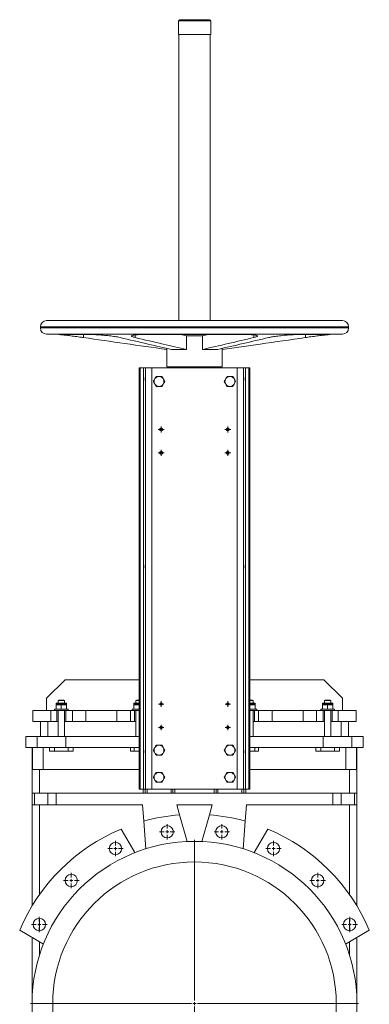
# Model space of a CAD drawing. Header units: millimetres. Extents: x -214 to 1593, y -141 to 2500.
# Tile 3 of 4: x -214 to 353, y 901 to 2500. Entities that reach past the tile are written whole.
import ezdxf

# ---------------------------------------------------------------- set-up
doc = ezdxf.new("R2010")
doc.units = ezdxf.units.MM

# ---------------------------------------------------------------- blocks, each defined once
blk = doc.blocks.new('SW_CENTERMARKSYMBOL_0')
at = {"color": 0, "linetype": 'Continuous', "lineweight": 0}
for p, q in [((0, 5), (0, 266)), ((-5, 0), (-266, 0)), ((0, 0), (-2.5, 0)), ((0, 0), (0, 2.5)), ((0, 0), (0, -2.5)), ((0, 0), (2.5, 0)), ((5, 0), (266, 0)), ((0, -5), (0, -266))]:
    blk.add_line(p, q, dxfattribs=at)
blk = doc.blocks.new('SW_CENTERMARKSYMBOL_1')
at = {"color": 0, "linetype": 'Continuous', "lineweight": 0}
for p, q in [((-5, 0), (-12.5, 0)), ((0, 0), (-2.5, 0)), ((0, 5), (0, 12.5)), ((0, 0), (0, 2.5)), ((0, 0), (0, -2.5)), ((0, 0), (2.5, 0)), ((5, 0), (12.5, 0)), ((0, -5), (0, -12.5))]:
    blk.add_line(p, q, dxfattribs=at)
blk = doc.blocks.new('SW_CENTERMARKSYMBOL_2')
at = {"color": 0, "linetype": 'Continuous', "lineweight": 0}
for p, q in [((-5, 0), (-12.5, 0)), ((0, 0), (-2.5, 0)), ((0, 5), (0, 12.5)), ((0, 0), (0, 2.5)), ((0, 0), (0, -2.5)), ((0, 0), (2.5, 0)), ((5, 0), (12.5, 0)), ((0, -5), (0, -12.5))]:
    blk.add_line(p, q, dxfattribs=at)
blk = doc.blocks.new('SW_CENTERMARKSYMBOL_3')
at = {"color": 0, "linetype": 'Continuous', "lineweight": 0}
for p, q in [((-5, 0), (-12.5, 0)), ((0, 0), (-2.5, 0)), ((0, 5), (0, 12.5)), ((0, 0), (0, 2.5)), ((0, 0), (0, -2.5)), ((0, 0), (2.5, 0)), ((5, 0), (12.5, 0)), ((0, -5), (0, -12.5))]:
    blk.add_line(p, q, dxfattribs=at)
blk = doc.blocks.new('SW_CENTERMARKSYMBOL_4')
at = {"color": 0, "linetype": 'Continuous', "lineweight": 0}
for p, q in [((-5, 0), (-12.5, 0)), ((0, 0), (-2.5, 0)), ((0, 5), (0, 12.5)), ((0, 0), (0, 2.5)), ((0, 0), (0, -2.5)), ((0, 0), (2.5, 0)), ((5, 0), (12.5, 0)), ((0, -5), (0, -12.5))]:
    blk.add_line(p, q, dxfattribs=at)
blk = doc.blocks.new('SW_CENTERMARKSYMBOL_5')
at = {"color": 0, "linetype": 'Continuous', "lineweight": 0}
for p, q in [((-5, 0), (-12.5, 0)), ((0, 0), (-2.5, 0)), ((0, 5), (0, 12.5)), ((0, 0), (0, 2.5)), ((0, 0), (0, -2.5)), ((0, 0), (2.5, 0)), ((5, 0), (12.5, 0)), ((0, -5), (0, -12.5))]:
    blk.add_line(p, q, dxfattribs=at)
blk = doc.blocks.new('SW_CENTERMARKSYMBOL_7')
at = {"color": 0, "linetype": 'Continuous', "lineweight": 0}
for p, q in [((-5, 0), (-12.5, 0)), ((0, 0), (-2.5, 0)), ((0, 5), (0, 12.5)), ((0, 0), (0, 2.5)), ((0, 0), (0, -2.5)), ((0, 0), (2.5, 0)), ((5, 0), (12.5, 0)), ((0, -5), (0, -12.5))]:
    blk.add_line(p, q, dxfattribs=at)
blk = doc.blocks.new('SW_CENTERMARKSYMBOL_8')
at = {"color": 0, "linetype": 'Continuous', "lineweight": 0}
for p, q in [((-5, 0), (-12.5, 0)), ((0, 0), (-2.5, 0)), ((0, 5), (0, 12.5)), ((0, 0), (0, 2.5)), ((0, 0), (0, -2.5)), ((0, 0), (2.5, 0)), ((5, 0), (12.5, 0)), ((0, -5), (0, -12.5))]:
    blk.add_line(p, q, dxfattribs=at)
blk = doc.blocks.new('SW_CENTERMARKSYMBOL_11')
at = {"color": 0, "linetype": 'Continuous', "lineweight": 0}
for p, q in [((-5, 0), (-12.5, 0)), ((0, 0), (-2.5, 0)), ((0, 5), (0, 12.5)), ((0, 0), (0, 2.5)), ((0, 0), (0, -2.5)), ((0, 0), (2.5, 0)), ((5, 0), (12.5, 0)), ((0, -5), (0, -12.5))]:
    blk.add_line(p, q, dxfattribs=at)
blk = doc.blocks.new('SW_CENTERMARKSYMBOL_15')
at = {"color": 0, "linetype": 'Continuous', "lineweight": 0}
for p, q in [((-2.5, 0), (-4.5, 0)), ((0, 0), (-2.5, 0)), ((0, 2.5), (0, 4.5)), ((0, 0), (0, 2.5)), ((0, 0), (0, -2.5)), ((0, 0), (2.5, 0)), ((2.5, 0), (4.5, 0)), ((0, -2.5), (0, -4.5))]:
    blk.add_line(p, q, dxfattribs=at)
blk = doc.blocks.new('SW_CENTERMARKSYMBOL_16')
at = {"color": 0, "linetype": 'Continuous', "lineweight": 0}
for p, q in [((-2.5, 0), (-4.5, 0)), ((0, 0), (-2.5, 0)), ((0, 2.5), (0, 4.5)), ((0, 0), (0, 2.5)), ((0, 0), (0, -2.5)), ((0, 0), (2.5, 0)), ((2.5, 0), (4.5, 0)), ((0, -2.5), (0, -4.5))]:
    blk.add_line(p, q, dxfattribs=at)
blk = doc.blocks.new('SW_CENTERMARKSYMBOL_17')
at = {"color": 0, "linetype": 'Continuous', "lineweight": 0}
for p, q in [((-2.5, 0), (-5, 0)), ((0, 0), (-2.5, 0)), ((0, 2.5), (0, 5)), ((0, 0), (0, 2.5)), ((0, 0), (0, -2.5)), ((0, 0), (2.5, 0)), ((2.5, 0), (5, 0)), ((0, -2.5), (0, -5))]:
    blk.add_line(p, q, dxfattribs=at)
blk = doc.blocks.new('SW_CENTERMARKSYMBOL_18')
at = {"color": 0, "linetype": 'Continuous', "lineweight": 0}
for p, q in [((-2.5, 0), (-5, 0)), ((0, 0), (-2.5, 0)), ((0, 2.5), (0, 5)), ((0, 0), (0, 2.5)), ((0, 0), (0, -2.5)), ((0, 0), (2.5, 0)), ((2.5, 0), (5, 0)), ((0, -2.5), (0, -5))]:
    blk.add_line(p, q, dxfattribs=at)
blk = doc.blocks.new('SW_CENTERMARKSYMBOL_19')
at = {"color": 0, "linetype": 'Continuous', "lineweight": 0}
for p, q in [((-2.5, 0), (-5, 0)), ((0, 0), (-2.5, 0)), ((0, 2.5), (0, 5)), ((0, 0), (0, 2.5)), ((0, 0), (0, -2.5)), ((0, 0), (2.5, 0)), ((2.5, 0), (5, 0)), ((0, -2.5), (0, -5))]:
    blk.add_line(p, q, dxfattribs=at)
blk = doc.blocks.new('SW_CENTERMARKSYMBOL_20')
at = {"color": 0, "linetype": 'Continuous', "lineweight": 0}
for p, q in [((-2.5, 0), (-5, 0)), ((0, 0), (-2.5, 0)), ((0, 2.5), (0, 5)), ((0, 0), (0, 2.5)), ((0, 0), (0, -2.5)), ((0, 0), (2.5, 0)), ((2.5, 0), (5, 0)), ((0, -2.5), (0, -5))]:
    blk.add_line(p, q, dxfattribs=at)
blk = doc.blocks.new('SW_CENTERMARKSYMBOL_21')
at = {"color": 0, "linetype": 'Continuous', "lineweight": 0}
for p, q in [((-2.5, 0), (-4.5, 0)), ((0, 0), (-2.5, 0)), ((0, 2.5), (0, 4.5)), ((0, 0), (0, 2.5)), ((0, 0), (0, -2.5)), ((0, 0), (2.5, 0)), ((2.5, 0), (4.5, 0)), ((0, -2.5), (0, -4.5))]:
    blk.add_line(p, q, dxfattribs=at)
blk = doc.blocks.new('SW_CENTERMARKSYMBOL_22')
at = {"color": 0, "linetype": 'Continuous', "lineweight": 0}
for p, q in [((-2.5, 0), (-4.5, 0)), ((0, 0), (-2.5, 0)), ((0, 2.5), (0, 4.5)), ((0, 0), (0, 2.5)), ((0, 0), (0, -2.5)), ((0, 0), (2.5, 0)), ((2.5, 0), (4.5, 0)), ((0, -2.5), (0, -4.5))]:
    blk.add_line(p, q, dxfattribs=at)

msp = doc.modelspace()

# ---------------------------------------------------------------- linework, layer by layer
at = {"color": 7, "linetype": 'Continuous', "lineweight": 15}
for p, q in [((43.4, 2498.4), (43.4, 2476.4)), ((45.4, 2500.4), (69.6, 2500.4)), ((69.6, 2500.4), (93.9, 2500.4)), ((95.9, 2476.4), (95.9, 2498.4)), ((43.4, 2476.4), (69.6, 2476.4)), ((44.4, 2476.4), (44.4, 2011.7)), ((69.6, 2476.4), (95.9, 2476.4)), ((94.9, 2011.7), (94.9, 2476.4)), ((-180.4, 2001.7), (-180.4, 1999.7)), ((-170.4, 2011.7), (309.6, 2011.7)), ((319.6, 1999.7), (319.6, 2001.7)), ((-170.4, 1989.7), (309.6, 1989.7)), ((-155.4, 1989.7), (-150.4, 1989)), ((-98.2, 1989), (-150.4, 1989)), ((153.1, 1989), (-13.9, 1989)), ((47.4, 1989), (56.8, 1986.8)), ((56.8, 1986.8), (82.4, 1986.8)), ((56.8, 1964.8), (56.8, 1986.8)), ((91.8, 1989), (82.4, 1986.8)), ((82.4, 1964.8), (82.4, 1986.8)), ((289.6, 1989), (237.4, 1989)), ((289.6, 1989), (294.6, 1989.7)), ((21.1, 1965.3), (24.6, 1964.8)), ((24.6, 1964.8), (24.6, 1966.6)), ((24.6, 1964.8), (24.6, 1936.7)), ((24.6, 1964.8), (24.6, 1964.8)), ((32.5, 1964.8), (56.8, 1964.8)), ((82.4, 1964.8), (106.7, 1964.8)), ((114.6, 1964.8), (114.6, 1966.6)), ((114.6, 1964.8), (118.1, 1965.3)), ((114.6, 1936.7), (114.6, 1964.8)), ((114.6, 1964.8), (114.6, 1964.8)), ((24.6, 1936.7), (114.6, 1936.7)), ((39.9, 1935.3), (39.9, 1934.9)), ((39.9, 1935.3), (69.6, 1935.3)), ((47.6, 1936.7), (47.6, 1935.3)), ((69.6, 1935.3), (99.4, 1935.3)), ((91.6, 1935.3), (91.6, 1936.7)), ((99.4, 1934.9), (99.4, 1935.3)), ((-20.4, 1934.9), (-20.4, 1250.9)), ((-20.4, 1934.9), (-18.5, 1934.9)), ((-18.5, 1934.9), (-18.5, 1250.9)), ((-18.5, 1934.9), (-13, 1934.9)), ((-13, 1934.9), (-13, 1250.9)), ((-13, 1934.9), (-9.7, 1934.9)), ((-9.7, 1934.9), (-9.7, 1250.9)), ((-9.7, 1934.9), (0.3, 1934.9)), ((0.3, 1934.9), (0.3, 1250.9)), ((0.3, 1934.9), (138.9, 1934.9)), ((12.7, 1920.9), (11.5, 1920.9)), ((18.7, 1917.5), (16.7, 1920.9)), ((127.7, 1920.9), (126.5, 1920.9)), ((133.7, 1917.5), (131.7, 1920.9)), ((138.9, 1934.9), (138.9, 1250.9)), ((138.9, 1934.9), (148.9, 1934.9)), ((148.9, 1934.9), (148.9, 1250.9)), ((148.9, 1934.9), (152.2, 1934.9)), ((152.2, 1934.9), (152.2, 1250.9)), ((152.2, 1934.9), (157.7, 1934.9)), ((157.7, 1934.9), (157.7, 1250.9)), ((157.7, 1934.9), (159.6, 1934.9)), ((159.6, 1934.9), (159.6, 1250.9)), ((5.5, 1917.5), (4.9, 1916.4)), ((4.9, 1909.5), (5.5, 1908.4)), ((11.5, 1904.9), (12.7, 1904.9)), ((19.4, 1916.4), (18.7, 1917.5)), ((18.7, 1908.4), (19.4, 1909.5)), ((19.4, 1909.5), (21.3, 1912.9)), ((120.5, 1917.5), (119.9, 1916.4)), ((119.9, 1909.5), (120.5, 1908.4)), ((126.5, 1904.9), (127.7, 1904.9)), ((134.4, 1916.4), (133.7, 1917.5)), ((133.7, 1908.4), (134.4, 1909.5)), ((134.4, 1909.5), (136.3, 1912.9)), ((-140.4, 1428.4), (-170.4, 1398.4)), ((-140.4, 1428.4), (-20.4, 1428.4)), ((159.6, 1428.4), (279.6, 1428.4)), ((309.6, 1398.4), (279.6, 1428.4)), ((-170.4, 1378.4), (-170.4, 1398.4)), ((-150.4, 1395.4), (-151.4, 1394.4)), ((-151.4, 1394.4), (-151.4, 1390.4)), ((-146.4, 1394.4), (-151.4, 1394.4)), ((-150.4, 1395.4), (-146.4, 1395.4)), ((-146.4, 1395.4), (-142.4, 1395.4)), ((-141.4, 1394.4), (-146.4, 1394.4)), ((-141.4, 1394.4), (-142.4, 1395.4)), ((-141.4, 1390.4), (-141.4, 1394.4)), ((-24.4, 1395.4), (-25.4, 1394.4)), ((-25.4, 1394.4), (-25.4, 1390.4)), ((-20.4, 1394.4), (-25.4, 1394.4)), ((-24.4, 1395.4), (-20.4, 1395.4)), ((159.6, 1395.4), (163.6, 1395.4)), ((164.6, 1394.4), (159.6, 1394.4)), ((164.6, 1394.4), (163.6, 1395.4)), ((164.6, 1390.4), (164.6, 1394.4)), ((281.6, 1395.4), (280.6, 1394.4)), ((280.6, 1394.4), (280.6, 1390.4)), ((285.6, 1394.4), (280.6, 1394.4)), ((281.6, 1395.4), (285.6, 1395.4)), ((285.6, 1395.4), (289.6, 1395.4)), ((290.6, 1394.4), (285.6, 1394.4)), ((290.6, 1394.4), (289.6, 1395.4)), ((290.6, 1390.4), (290.6, 1394.4)), ((309.6, 1378.4), (309.6, 1398.4)), ((-192.4, 1378.4), (-192.4, 1360.4)), ((-192.4, 1378.4), (-163.4, 1378.4)), ((-163.4, 1378.4), (-163.4, 1360.4)), ((-163.4, 1378.4), (-153.9, 1378.4)), ((-157.4, 1380.4), (-157.4, 1378.4)), ((-157.4, 1380.4), (-146.4, 1380.4)), ((-154.9, 1389.4), (-154.9, 1387.4)), ((-154.9, 1387.4), (-154.9, 1380.4)), ((-154.9, 1387.4), (-150.6, 1387.4)), ((-153.9, 1390.4), (-146.4, 1390.4)), ((-153.9, 1378.4), (-153.9, 1360.4)), ((-153.9, 1378.4), (-138.9, 1378.4)), ((-151.4, 1378.4), (-151.4, 1336.4)), ((-150.6, 1387.4), (-146.4, 1387.4)), ((-146.4, 1390.4), (-138.9, 1390.4)), ((-146.4, 1387.4), (-146.4, 1380.4)), ((-146.4, 1387.4), (-142.1, 1387.4)), ((-146.4, 1380.4), (-135.4, 1380.4)), ((-142.1, 1387.4), (-137.9, 1387.4)), ((-141.4, 1336.4), (-141.4, 1378.4)), ((-138.9, 1378.4), (-138.9, 1360.4)), ((-138.9, 1378.4), (-128.4, 1378.4)), ((-137.9, 1387.4), (-137.9, 1389.4)), ((-137.9, 1387.4), (-137.9, 1380.4)), ((-135.4, 1378.4), (-135.4, 1380.4)), ((-128.4, 1378.4), (-128.4, 1360.4)), ((-128.4, 1378.4), (-106.4, 1378.4)), ((-106.4, 1378.4), (-106.4, 1360.4)), ((-106.4, 1378.4), (-56.4, 1378.4)), ((-56.4, 1378.4), (-56.4, 1360.4)), ((-56.4, 1378.4), (-34.4, 1378.4)), ((-34.4, 1378.4), (-34.4, 1360.4)), ((-34.4, 1378.4), (-27.9, 1378.4)), ((-31.4, 1380.4), (-31.4, 1378.4)), ((-31.4, 1380.4), (-20.4, 1380.4)), ((-28.9, 1389.4), (-28.9, 1387.4)), ((-28.9, 1387.4), (-28.9, 1380.4)), ((-28.9, 1387.4), (-24.6, 1387.4)), ((-27.9, 1390.4), (-20.4, 1390.4)), ((-27.9, 1378.4), (-27.9, 1360.4)), ((-27.9, 1378.4), (-20.4, 1378.4)), ((-25.4, 1378.4), (-25.4, 1336.4)), ((-24.6, 1387.4), (-20.4, 1387.4)), ((159.6, 1390.4), (167.1, 1390.4)), ((163.9, 1387.4), (159.6, 1387.4)), ((170.6, 1380.4), (159.6, 1380.4)), ((167.1, 1378.4), (159.6, 1378.4)), ((168.1, 1387.4), (163.9, 1387.4)), ((164.6, 1336.4), (164.6, 1378.4)), ((167.1, 1378.4), (167.1, 1360.4)), ((167.1, 1378.4), (173.6, 1378.4)), ((168.1, 1387.4), (168.1, 1389.4)), ((168.1, 1387.4), (168.1, 1380.4)), ((170.6, 1378.4), (170.6, 1380.4)), ((173.6, 1378.4), (173.6, 1360.4)), ((173.6, 1378.4), (195.6, 1378.4)), ((195.6, 1378.4), (195.6, 1360.4)), ((195.6, 1378.4), (245.6, 1378.4)), ((245.6, 1378.4), (245.6, 1360.4)), ((245.6, 1378.4), (267.6, 1378.4)), ((267.6, 1378.4), (267.6, 1360.4)), ((267.6, 1378.4), (278.1, 1378.4)), ((274.6, 1380.4), (274.6, 1378.4)), ((285.6, 1380.4), (274.6, 1380.4)), ((277.1, 1389.4), (277.1, 1387.4)), ((277.1, 1387.4), (277.1, 1380.4)), ((281.4, 1387.4), (277.1, 1387.4)), ((278.1, 1390.4), (285.6, 1390.4)), ((278.1, 1378.4), (278.1, 1360.4)), ((293.1, 1378.4), (278.1, 1378.4)), ((280.6, 1378.4), (280.6, 1336.4)), ((285.6, 1387.4), (281.4, 1387.4)), ((285.6, 1390.4), (293.1, 1390.4)), ((285.6, 1387.4), (285.6, 1380.4)), ((289.9, 1387.4), (285.6, 1387.4)), ((296.6, 1380.4), (285.6, 1380.4)), ((294.1, 1387.4), (289.9, 1387.4)), ((290.6, 1336.4), (290.6, 1378.4)), ((293.1, 1378.4), (293.1, 1360.4)), ((293.1, 1378.4), (302.6, 1378.4)), ((294.1, 1387.4), (294.1, 1389.4)), ((294.1, 1387.4), (294.1, 1380.4)), ((296.6, 1378.4), (296.6, 1380.4)), ((302.6, 1378.4), (302.6, 1360.4)), ((302.6, 1378.4), (331.6, 1378.4)), ((331.6, 1378.4), (331.6, 1360.4)), ((-192.4, 1360.4), (-163.4, 1360.4)), ((-180.4, 1360.4), (-180.4, 1336.4)), ((-168.4, 1360.4), (-168.4, 1336.4)), ((-163.4, 1360.4), (-153.9, 1360.4)), ((-153.9, 1360.4), (-151.4, 1360.4)), ((-141.4, 1360.4), (-138.9, 1360.4)), ((-138.9, 1360.4), (-128.4, 1360.4)), ((-128.4, 1360.4), (-106.4, 1360.4)), ((-106.4, 1360.4), (-56.4, 1360.4)), ((-56.4, 1360.4), (-34.4, 1360.4)), ((-34.4, 1360.4), (-27.9, 1360.4)), ((-27.9, 1360.4), (-25.4, 1360.4)), ((164.6, 1360.4), (167.1, 1360.4)), ((167.1, 1360.4), (173.6, 1360.4)), ((173.6, 1360.4), (195.6, 1360.4)), ((195.6, 1360.4), (245.6, 1360.4)), ((245.6, 1360.4), (267.6, 1360.4)), ((267.6, 1360.4), (278.1, 1360.4)), ((278.1, 1360.4), (280.6, 1360.4)), ((290.6, 1360.4), (293.1, 1360.4)), ((293.1, 1360.4), (302.6, 1360.4)), ((302.6, 1360.4), (331.6, 1360.4)), ((307.6, 1360.4), (307.6, 1336.4)), ((319.6, 1360.4), (319.6, 1336.4)), ((-203.9, 1318.4), (-203.9, 1336.4)), ((-203.9, 1336.4), (-185.6, 1336.4)), ((-185.6, 1318.4), (-185.6, 1336.4)), ((-185.6, 1336.4), (-139.1, 1336.4)), ((-139.1, 1318.4), (-139.1, 1336.4)), ((-139.1, 1336.4), (-20.4, 1336.4)), ((159.6, 1336.4), (278.4, 1336.4)), ((278.4, 1318.4), (278.4, 1336.4)), ((278.4, 1336.4), (324.8, 1336.4)), ((324.8, 1318.4), (324.8, 1336.4)), ((324.8, 1336.4), (343.1, 1336.4)), ((343.1, 1318.4), (343.1, 1336.4)), ((-203.9, 1318.4), (-185.6, 1318.4)), ((-193.9, 1060.9), (-193.9, 1318.4)), ((-193.1, 1282.4), (-193.1, 1318.4)), ((-185.6, 1318.4), (-157.3, 1318.4)), ((-175.9, 1282.4), (-175.9, 1318.4)), ((-165.6, 1312.4), (-165.6, 1318.4)), ((-157.4, 1312.4), (-165.6, 1312.4)), ((-157.4, 1312.4), (-157.4, 1318.4)), ((-135.4, 1312.4), (-157.4, 1312.4)), ((-143.6, 1318.4), (-157.3, 1318.4)), ((-143.6, 1318.4), (-139.1, 1318.4)), ((-139.1, 1318.4), (-20.4, 1318.4)), ((-135.4, 1312.4), (-135.4, 1318.4)), ((-127.2, 1312.4), (-135.4, 1312.4)), ((-127.2, 1312.4), (-127.2, 1318.4)), ((-34.4, 1312.4), (-34.4, 1318.4)), ((-28.4, 1312.4), (-34.4, 1312.4)), ((-28.4, 1312.4), (-28.4, 1318.4)), ((-20.4, 1312.4), (-28.4, 1312.4)), ((5.5, 1318.5), (4.9, 1317.4)), ((12.7, 1321.9), (11.5, 1321.9)), ((19.4, 1317.4), (18.7, 1318.5)), ((120.5, 1318.5), (119.9, 1317.4)), ((127.7, 1321.9), (126.5, 1321.9)), ((134.4, 1317.4), (133.7, 1318.5)), ((159.6, 1318.4), (278.4, 1318.4)), ((167.6, 1312.4), (159.6, 1312.4)), ((167.6, 1312.4), (167.6, 1318.4)), ((173.6, 1312.4), (167.6, 1312.4)), ((173.6, 1312.4), (173.6, 1318.4)), ((266.4, 1312.4), (266.4, 1318.4)), ((274.6, 1312.4), (266.4, 1312.4)), ((274.6, 1312.4), (274.6, 1318.4)), ((296.6, 1312.4), (274.6, 1312.4)), ((278.4, 1318.4), (282.8, 1318.4)), ((296.5, 1318.4), (282.8, 1318.4)), ((296.5, 1318.4), (324.8, 1318.4)), ((296.6, 1312.4), (296.6, 1318.4)), ((304.8, 1312.4), (296.6, 1312.4)), ((304.8, 1312.4), (304.8, 1318.4)), ((315.1, 1282.4), (315.1, 1318.4)), ((324.8, 1318.4), (343.1, 1318.4)), ((332.3, 1318.4), (332.3, 1282.4)), ((333.1, 1060.9), (333.1, 1318.4)), ((4.9, 1310.5), (5.5, 1309.4)), ((11.5, 1305.9), (12.7, 1305.9)), ((18.7, 1309.4), (19.4, 1310.5)), ((119.9, 1310.5), (120.5, 1309.4)), ((126.5, 1305.9), (127.7, 1305.9)), ((133.7, 1309.4), (134.4, 1310.5)), ((-175.9, 1282.4), (-193.1, 1282.4)), ((-181.9, 1244.4), (-181.9, 1282.4)), ((-20.4, 1282.4), (-175.9, 1282.4)), ((315.1, 1282.4), (159.6, 1282.4)), ((332.3, 1282.4), (315.1, 1282.4)), ((321.1, 1244.4), (321.1, 1282.4)), ((5.5, 1274.5), (4.9, 1273.4)), ((4.9, 1266.5), (5.5, 1265.4)), ((12.7, 1277.9), (11.5, 1277.9)), ((19.4, 1273.4), (18.7, 1274.5)), ((18.7, 1265.4), (19.4, 1266.5)), ((120.5, 1274.5), (119.9, 1273.4)), ((119.9, 1266.5), (120.5, 1265.4)), ((127.7, 1277.9), (126.5, 1277.9)), ((134.4, 1273.4), (133.7, 1274.5)), ((133.7, 1265.4), (134.4, 1266.5)), ((-20.4, 1250.9), (-18.5, 1250.9)), ((-18.5, 1250.9), (-13, 1250.9)), ((-13, 1250.9), (-9.7, 1250.9)), ((-10.4, 1244.4), (-10.4, 1250.9)), ((-9.7, 1250.9), (0.3, 1250.9)), ((-7.4, 1244.4), (-7.4, 1250.9)), ((0.3, 1250.9), (138.9, 1250.9)), ((11.5, 1261.9), (12.7, 1261.9)), ((31.6, 1244.4), (31.6, 1250.9)), ((34.6, 1244.4), (34.6, 1250.9)), ((104.6, 1244.4), (104.6, 1250.9)), ((107.6, 1244.4), (107.6, 1250.9)), ((126.5, 1261.9), (127.7, 1261.9)), ((138.9, 1250.9), (148.9, 1250.9)), ((146.6, 1244.4), (146.6, 1250.9)), ((148.9, 1250.9), (152.2, 1250.9)), ((149.6, 1244.4), (149.6, 1250.9)), ((152.2, 1250.9), (157.7, 1250.9)), ((157.7, 1250.9), (159.6, 1250.9)), ((-193.9, 1225.4), (-193.9, 1244.4)), ((-189.8, 1244.4), (-193.9, 1244.4)), ((-189.8, 1225.4), (-189.8, 1244.4)), ((-168.3, 1244.4), (-189.8, 1244.4)), ((-168.3, 1225.4), (-168.3, 1244.4)), ((-154.8, 1244.4), (-168.3, 1244.4)), ((-154.8, 1225.4), (-154.8, 1244.4)), ((-10.4, 1244.4), (-154.8, 1244.4)), ((-7.4, 1244.4), (-10.4, 1244.4)), ((31.6, 1244.4), (-7.4, 1244.4)), ((34.6, 1244.4), (31.6, 1244.4)), ((104.6, 1244.4), (34.6, 1244.4)), ((107.6, 1244.4), (104.6, 1244.4)), ((146.6, 1244.4), (107.6, 1244.4)), ((149.6, 1244.4), (146.6, 1244.4)), ((294, 1244.4), (149.6, 1244.4)), ((294, 1225.4), (294, 1244.4)), ((307.5, 1244.4), (294, 1244.4)), ((307.5, 1225.4), (307.5, 1244.4)), ((329, 1244.4), (307.5, 1244.4)), ((329, 1225.4), (329, 1244.4)), ((333.1, 1244.4), (329, 1244.4)), ((333.1, 1225.4), (333.1, 1244.4)), ((-189.8, 1225.4), (-193.9, 1225.4)), ((-168.3, 1225.4), (-189.8, 1225.4)), ((-181.9, 1079.4), (-181.9, 1225.4)), ((-154.8, 1225.4), (-168.3, 1225.4)), ((-14.6, 1225.4), (-154.8, 1225.4)), ((-14.6, 1225.4), (-12.6, 1198.7)), ((98.3, 1225.4), (40.9, 1225.4)), ((45.5, 1209), (40.9, 1225.4)), ((98.3, 1225.4), (93.7, 1209)), ((151.8, 1198.7), (153.8, 1225.4)), ((294, 1225.4), (153.8, 1225.4)), ((307.5, 1225.4), (294, 1225.4)), ((329, 1225.4), (307.5, 1225.4)), ((321.1, 1079.4), (321.1, 1225.4)), ((333.1, 1225.4), (329, 1225.4)), ((57.7, 1165.7), (45.5, 1209)), ((93.7, 1209), (81.5, 1165.7)), ((-27, 1147.6), (-49.5, 1185.9)), ((-12.6, 1198.7), (-9.3, 1153.9)), ((148.5, 1153.9), (151.8, 1198.7)), ((188.7, 1185.9), (166.3, 1147.6)), ((-181.9, 1020.7), (-181.9, 1040.7)), ((321.1, 1020.7), (321.1, 1040.7)), ((-213.9, 1021.5), (-175.5, 999.1)), ((-193.9, 902.4), (-193.9, 1009.8)), ((314.7, 999.1), (353.1, 1021.5)), ((333.1, 902.4), (333.1, 1009.8)), ((-181.9, 981.1), (-181.9, 1002.8)), ((321.1, 981.1), (321.1, 1002.8))]:
    msp.add_line(p, q, dxfattribs=at)
at = {"color": 8, "linetype": 'Continuous', "lineweight": 15}
for p, q in [((43.4, 2498.4), (69.6, 2498.4)), ((69.6, 2498.4), (95.9, 2498.4)), ((-180.4, 2001.7), (319.6, 2001.7)), ((-180.4, 1999.7), (319.6, 1999.7)), ((-110.6, 1984.2), (-110.6, 1989)), ((-26.8, 1984.2), (-26.8, 1988.4)), ((166, 1984.2), (166, 1988.4)), ((249.8, 1984.2), (249.8, 1989)), ((-146.4, 1389.4), (-154.9, 1389.4)), ((-137.9, 1389.4), (-146.4, 1389.4)), ((-20.4, 1389.4), (-28.9, 1389.4)), ((168.1, 1389.4), (159.6, 1389.4)), ((285.6, 1389.4), (277.1, 1389.4)), ((294.1, 1389.4), (285.6, 1389.4)), ((-13.4, 1244.4), (-13.4, 1250.9)), ((37.6, 1244.4), (37.6, 1250.9)), ((101.6, 1244.4), (101.6, 1250.9)), ((152.6, 1244.4), (152.6, 1250.9))]:
    msp.add_line(p, q, dxfattribs=at)
at = {"color": 7, "linetype": 'Continuous', "lineweight": 15}
for centre, radius in [((15.6, 1834.9), 2.5), ((123.6, 1834.9), 2.5), ((15.6, 1796.9), 2.5), ((123.6, 1796.9), 2.5), ((15.6, 1388.9), 2), ((123.6, 1388.9), 2), ((15.6, 1350.9), 2), ((123.6, 1350.9), 2), ((25.4, 1181.5), 10), ((113.8, 1181.5), 10), ((69.6, 902.4), 263.5), ((-58.6, 1154.1), 10), ((197.9, 1154.1), 10), ((69.6, 902.4), 230), ((-130.2, 1102.2), 10), ((269.4, 1102.2), 10), ((-182.1, 1030.7), 10), ((321.3, 1030.7), 10)]:
    msp.add_circle(centre, radius, dxfattribs=at)
for centre, radius, start, end in [((45.4, 2498.4), 2, 90, 180), ((93.9, 2498.4), 2, 0, 90), ((-170.4, 2001.7), 10, 90, 180), ((-170.4, 1999.7), 10, 180, 270), ((309.6, 2001.7), 10, 0, 90), ((309.6, 1999.7), 10, 270, 0), ((12.1, 1912.9), 8.03, 94.5671, 145.4329), ((12.1, 1912.9), 8.03, 34.5671, 85.4329), ((127.1, 1912.9), 8.03, 94.5671, 145.4329), ((127.1, 1912.9), 8.03, 34.5671, 85.4329), ((12.1, 1912.9), 8.03, 154.5671, 205.4329), ((12.1, 1912.9), 8.03, 214.5671, 265.4329), ((12.1, 1912.9), 8.03, 274.5671, 325.4329), ((12.1, 1912.9), 8.03, 334.5671, 25.4329), ((127.1, 1912.9), 8.03, 154.5671, 205.4329), ((127.1, 1912.9), 8.03, 214.5671, 265.4329), ((127.1, 1912.9), 8.03, 274.5671, 325.4329), ((127.1, 1912.9), 8.03, 334.5671, 25.4329), ((-153.9, 1389.4), 1, 90, 180), ((-138.9, 1389.4), 1, 0, 90), ((-27.9, 1389.4), 1, 90, 180), ((167.1, 1389.4), 1, 0, 90), ((278.1, 1389.4), 1, 90, 180), ((293.1, 1389.4), 1, 0, 90), ((12.1, 1313.9), 8.03, 154.5671, 205.4329), ((12.1, 1313.9), 8.03, 94.5671, 145.4329), ((12.1, 1313.9), 8.03, 34.5671, 85.4329), ((12.1, 1313.9), 8.03, 334.5671, 25.4329), ((127.1, 1313.9), 8.03, 154.5671, 205.4329), ((127.1, 1313.9), 8.03, 94.5671, 145.4329), ((127.1, 1313.9), 8.03, 34.5671, 85.4329), ((127.1, 1313.9), 8.03, 334.5671, 25.4329), ((12.1, 1313.9), 8.03, 214.5671, 265.4329), ((12.1, 1313.9), 8.03, 274.5671, 325.4329), ((127.1, 1313.9), 8.03, 214.5671, 265.4329), ((127.1, 1313.9), 8.03, 274.5671, 325.4329), ((12.1, 1269.9), 8.03, 154.5671, 205.4329), ((12.1, 1269.9), 8.03, 94.5671, 145.4329), ((12.1, 1269.9), 8.03, 214.5671, 265.4329), ((12.1, 1269.9), 8.03, 34.5671, 85.4329), ((12.1, 1269.9), 8.03, 274.5671, 325.4329), ((12.1, 1269.9), 8.03, 334.5671, 25.4329), ((127.1, 1269.9), 8.03, 154.5671, 205.4329), ((127.1, 1269.9), 8.03, 94.5671, 145.4329), ((127.1, 1269.9), 8.03, 214.5671, 265.4329), ((127.1, 1269.9), 8.03, 34.5671, 85.4329), ((127.1, 1269.9), 8.03, 274.5671, 325.4329), ((127.1, 1269.9), 8.03, 334.5671, 25.4329), ((69.6, 902.4), 307.5, 94.4949, 105.5051), ((69.6, 902.4), 307.5, 74.4949, 85.5051), ((69.6, 902.4), 307.5, 112.7871, 157.2129), ((69.6, 902.4), 307.5, 22.7871, 67.2129)]:
    msp.add_arc(centre, radius, start, end, dxfattribs=at)
for centre in [(-10.1, 1916.9), (149.3, 1916.9), (-10.1, 1611.9), (149.3, 1611.9), (-10.1, 1311.9), (149.3, 1311.9)]:
    msp.add_ellipse(centre, major_axis=(0, 2.5), ratio=0.069927, dxfattribs=at)
for points, knots in [([(-149.8, 1989), (-149.8, 1989), (-149.6, 1989), (-149, 1989), (-147.4, 1988.8), (-144.9, 1988.5), (-141.8, 1988.2), (-138, 1987.8), (-133.7, 1987.3), (-129, 1986.7), (-124, 1986), (-119, 1985.4), (-114.4, 1984.7), (-111.7, 1984.3), (-110.6, 1984.2)], [0, 0, 0, 0, 0.005258, 0.0974, 0.189544, 0.282288, 0.375036, 0.468405, 0.561778, 0.655121, 0.748468, 0.842331, 0.936196, 1, 1, 1, 1]), ([(24.6, 1964.8), (2, 1968), (-43.1, 1974.4), (-88.2, 1980.9), (-110.6, 1984.2)], [0, 0, 0, 0, 0.502598, 1, 1, 1, 1]), ([(-98.2, 1989), (-97.3, 1989), (-95.6, 1989), (-92.3, 1988.9), (-88.3, 1988.7), (-83.6, 1988.4), (-78.6, 1988), (-73.6, 1987.5), (-68.6, 1987), (-63.7, 1986.4), (-59.2, 1985.8), (-54.8, 1985), (-52.4, 1984.5), (-51, 1984.2)], [0, 0, 0, 0, 0.069669, 0.139339, 0.231898, 0.324459, 0.416997, 0.509538, 0.6025, 0.695466, 0.789139, 0.882815, 1, 1, 1, 1]), ([(32.5, 1964.8), (19.8, 1967.7), (-8, 1974.1), (-35.9, 1980.6), (-51, 1984.2)], [0, 0, 0, 0, 0.455796, 1, 1, 1, 1]), ([(-13.9, 1989), (-15.1, 1989), (-17.6, 1989), (-21.2, 1988.9), (-24.7, 1988.7), (-27.8, 1988.4), (-30.2, 1988), (-31.8, 1987.5), (-32.6, 1986.9), (-32.5, 1986.3), (-31.5, 1985.6), (-29.7, 1984.9), (-27.7, 1984.4), (-26.8, 1984.2)], [0, 0, 0, 0, 0.074632, 0.149265, 0.242319, 0.335376, 0.42915, 0.522927, 0.61713, 0.711336, 0.805519, 0.899705, 1, 1, 1, 1]), ([(56.8, 1964.8), (44.1, 1967.7), (16.3, 1974.1), (-11.6, 1980.6), (-26.8, 1984.2)], [0, 0, 0, 0, 0.455357, 1, 1, 1, 1]), ([(82.4, 1964.8), (96.4, 1968), (124.3, 1974.4), (152.1, 1980.9), (166, 1984.2)], [0, 0, 0, 0, 0.502598, 1, 1, 1, 1]), ([(106.7, 1964.8), (120.6, 1968), (148.5, 1974.4), (176.3, 1980.9), (190.2, 1984.2)], [0, 0, 0, 0, 0.499997, 1, 1, 1, 1]), ([(114.6, 1964.8), (135.2, 1967.7), (180.3, 1974.1), (225.3, 1980.6), (249.8, 1984.2)], [0, 0, 0, 0, 0.456492, 1, 1, 1, 1]), ([(153.1, 1989), (154.3, 1989), (156.8, 1989), (160.4, 1988.9), (163.9, 1988.7), (167.1, 1988.4), (169.4, 1988), (171, 1987.5), (171.8, 1986.9), (171.7, 1986.3), (170.7, 1985.6), (168.9, 1984.9), (167, 1984.4), (166, 1984.2)], [0, 0, 0, 0, 0.074632, 0.149265, 0.242319, 0.335376, 0.42915, 0.522927, 0.61713, 0.711336, 0.805519, 0.899705, 1, 1, 1, 1]), ([(237.4, 1989), (236.2, 1989), (233.8, 1989), (229.5, 1988.8), (224.9, 1988.5), (220, 1988.2), (214.9, 1987.8), (209.8, 1987.2), (204.8, 1986.7), (200.2, 1986), (196.2, 1985.4), (192.8, 1984.8), (191.1, 1984.4), (190.2, 1984.2)], [0, 0, 0, 0, 0.097199, 0.190062, 0.282926, 0.3765, 0.470078, 0.56413, 0.658185, 0.752215, 0.846247, 0.923123, 1, 1, 1, 1]), ([(289, 1989), (288.8, 1989), (288.4, 1989), (286.7, 1988.8), (284.4, 1988.6), (281.3, 1988.2), (277.5, 1987.8), (273.2, 1987.3), (268.5, 1986.7), (263.5, 1986.1), (258.4, 1985.4), (253.8, 1984.8), (251, 1984.4), (249.8, 1984.2)], [0, 0, 0, 0, 0.090697, 0.181396, 0.274574, 0.367755, 0.461647, 0.555542, 0.649825, 0.74411, 0.838375, 0.932642, 1, 1, 1, 1]), ([(7.5, 1920.9), (7.2, 1920.4), (6.5, 1919.2), (5.8, 1918.1), (5.5, 1917.5)], [0, 0, 0, 0, 0.508434, 1, 1, 1, 1]), ([(11.5, 1920.9), (11.1, 1920.9), (9.7, 1920.9), (8.4, 1920.9), (7.5, 1920.9)], [0, 0, 0, 0, 0.285394, 1, 1, 1, 1]), ([(16.7, 1920.9), (16.5, 1920.9), (15.2, 1920.9), (13.8, 1920.9), (12.7, 1920.9)], [0, 0, 0, 0, 0.196722, 1, 1, 1, 1]), ([(122.5, 1920.9), (122.2, 1920.4), (121.5, 1919.2), (120.8, 1918.1), (120.5, 1917.5)], [0, 0, 0, 0, 0.508434, 1, 1, 1, 1]), ([(126.5, 1920.9), (126.1, 1920.9), (124.7, 1920.9), (123.4, 1920.9), (122.5, 1920.9)], [0, 0, 0, 0, 0.285394, 1, 1, 1, 1]), ([(131.7, 1920.9), (131.5, 1920.9), (130.2, 1920.9), (128.8, 1920.9), (127.7, 1920.9)], [0, 0, 0, 0, 0.1967227, 1, 1, 1, 1]), ([(4.9, 1916.4), (4.5, 1915.7), (3.8, 1914.6), (3.2, 1913.5), (2.9, 1912.9)], [0, 0, 0, 0, 0.544172, 1, 1, 1, 1]), ([(2.9, 1912.9), (3.5, 1911.8), (4.2, 1910.7), (4.8, 1909.5), (4.9, 1909.5)], [0, 0, 0, 0, 0.955507, 1, 1, 1, 1]), ([(5.5, 1908.4), (5.6, 1908.2), (6.3, 1907), (6.9, 1905.9), (7.5, 1904.9)], [0, 0, 0, 0, 0.177845, 1, 1, 1, 1]), ([(7.5, 1904.9), (8.5, 1904.9), (9.8, 1904.9), (11.1, 1904.9), (11.5, 1904.9)], [0, 0, 0, 0, 0.754697, 1, 1, 1, 1]), ([(12.7, 1904.9), (13.9, 1904.9), (15.2, 1904.9), (16.5, 1904.9), (16.7, 1904.9)], [0, 0, 0, 0, 0.853797, 1, 1, 1, 1]), ([(16.7, 1904.9), (17.2, 1905.8), (17.9, 1906.9), (18.6, 1908.1), (18.7, 1908.4)], [0, 0, 0, 0, 0.755205, 1, 1, 1, 1]), ([(21.3, 1912.9), (20.9, 1913.8), (20.2, 1914.9), (19.5, 1916.1), (19.4, 1916.4)], [0, 0, 0, 0, 0.755205, 1, 1, 1, 1]), ([(119.9, 1916.4), (119.5, 1915.7), (118.8, 1914.6), (118.2, 1913.5), (117.9, 1912.9)], [0, 0, 0, 0, 0.544172, 1, 1, 1, 1]), ([(117.9, 1912.9), (118.5, 1911.8), (119.2, 1910.7), (119.8, 1909.5), (119.9, 1909.5)], [0, 0, 0, 0, 0.955507, 1, 1, 1, 1]), ([(120.5, 1908.4), (120.6, 1908.2), (121.3, 1907), (121.9, 1905.9), (122.5, 1904.9)], [0, 0, 0, 0, 0.177846, 1, 1, 1, 1]), ([(122.5, 1904.9), (123.5, 1904.9), (124.8, 1904.9), (126.1, 1904.9), (126.5, 1904.9)], [0, 0, 0, 0, 0.754696, 1, 1, 1, 1]), ([(127.7, 1904.9), (128.9, 1904.9), (130.2, 1904.9), (131.5, 1904.9), (131.7, 1904.9)], [0, 0, 0, 0, 0.853796, 1, 1, 1, 1]), ([(131.7, 1904.9), (132.2, 1905.8), (132.9, 1906.9), (133.6, 1908.1), (133.7, 1908.4)], [0, 0, 0, 0, 0.755205, 1, 1, 1, 1]), ([(136.3, 1912.9), (135.9, 1913.8), (135.2, 1914.9), (134.5, 1916.1), (134.4, 1916.4)], [0, 0, 0, 0, 0.755205, 1, 1, 1, 1]), ([(2.9, 1313.9), (3.2, 1314.5), (3.5, 1315.1), (4.2, 1316.2), (4.5, 1316.8), (4.9, 1317.4)], [0, 0, 0, 0, 0.5, 0.5, 1, 1, 1, 1]), ([(2.9, 1313.9), (3.2, 1313.4), (3.5, 1312.8), (4.2, 1311.7), (4.5, 1311.1), (4.9, 1310.5)], [0, 0, 0, 0, 0.5, 0.5, 1, 1, 1, 1]), ([(5.5, 1318.5), (5.8, 1319.1), (6.2, 1319.7), (6.8, 1320.8), (7.2, 1321.4), (7.5, 1321.9)], [0, 0, 0, 0, 0.5, 0.5, 1, 1, 1, 1]), ([(7.5, 1321.9), (8.1, 1321.9), (8.8, 1321.9), (10.1, 1321.9), (10.8, 1321.9), (11.5, 1321.9)], [0, 0, 0, 0, 0.5, 0.5, 1, 1, 1, 1]), ([(12.7, 1321.9), (13.4, 1321.9), (14.1, 1321.9), (15.4, 1321.9), (16.1, 1321.9), (16.7, 1321.9)], [0, 0, 0, 0, 0.5, 0.5, 1, 1, 1, 1]), ([(21.3, 1313.9), (21, 1314.5), (20.7, 1315.1), (20, 1316.2), (19.7, 1316.8), (19.4, 1317.4)], [0, 0, 0, 0, 0.5, 0.5, 1, 1, 1, 1]), ([(117.9, 1313.9), (118.2, 1314.5), (118.5, 1315.1), (119.2, 1316.2), (119.5, 1316.8), (119.9, 1317.4)], [0, 0, 0, 0, 0.5, 0.5, 1, 1, 1, 1]), ([(117.9, 1313.9), (118.2, 1313.4), (118.5, 1312.8), (119.2, 1311.7), (119.5, 1311.1), (119.9, 1310.5)], [0, 0, 0, 0, 0.5, 0.5, 1, 1, 1, 1]), ([(120.5, 1318.5), (120.8, 1319.1), (121.2, 1319.7), (121.8, 1320.8), (122.2, 1321.4), (122.5, 1321.9)], [0, 0, 0, 0, 0.5, 0.5, 1, 1, 1, 1]), ([(122.5, 1321.9), (123.1, 1321.9), (123.8, 1321.9), (125.1, 1321.9), (125.8, 1321.9), (126.5, 1321.9)], [0, 0, 0, 0, 0.5, 0.5, 1, 1, 1, 1]), ([(127.7, 1321.9), (128.4, 1321.9), (129.1, 1321.9), (130.4, 1321.9), (131.1, 1321.9), (131.7, 1321.9)], [0, 0, 0, 0, 0.5, 0.5, 1, 1, 1, 1]), ([(136.3, 1313.9), (136, 1314.5), (135.7, 1315.1), (135, 1316.2), (134.7, 1316.8), (134.4, 1317.4)], [0, 0, 0, 0, 0.5, 0.5, 1, 1, 1, 1]), ([(5.5, 1309.4), (5.8, 1308.8), (6.2, 1308.2), (6.8, 1307.1), (7.2, 1306.5), (7.5, 1305.9)], [0, 0, 0, 0, 0.5, 0.5, 1, 1, 1, 1]), ([(7.5, 1305.9), (8.1, 1305.9), (8.8, 1305.9), (10.1, 1305.9), (10.8, 1305.9), (11.5, 1305.9)], [0, 0, 0, 0, 0.5, 0.5, 1, 1, 1, 1]), ([(12.7, 1305.9), (13.4, 1305.9), (14.1, 1305.9), (15.4, 1305.9), (16.1, 1305.9), (16.7, 1305.9)], [0, 0, 0, 0, 0.5, 0.5, 1, 1, 1, 1]), ([(16.7, 1305.9), (17, 1306.5), (17.4, 1307.1), (18, 1308.2), (18.4, 1308.8), (18.7, 1309.4)], [0, 0, 0, 0, 0.5, 0.5, 1, 1, 1, 1]), ([(120.5, 1309.4), (120.8, 1308.8), (121.2, 1308.2), (121.8, 1307.1), (122.2, 1306.5), (122.5, 1305.9)], [0, 0, 0, 0, 0.5, 0.5, 1, 1, 1, 1]), ([(122.5, 1305.9), (123.1, 1305.9), (123.8, 1305.9), (125.1, 1305.9), (125.8, 1305.9), (126.5, 1305.9)], [0, 0, 0, 0, 0.5, 0.5, 1, 1, 1, 1]), ([(127.7, 1305.9), (128.4, 1305.9), (129.1, 1305.9), (130.4, 1305.9), (131.1, 1305.9), (131.7, 1305.9)], [0, 0, 0, 0, 0.5, 0.5, 1, 1, 1, 1]), ([(131.7, 1305.9), (132, 1306.5), (132.4, 1307.1), (133, 1308.2), (133.4, 1308.8), (133.7, 1309.4)], [0, 0, 0, 0, 0.5, 0.5, 1, 1, 1, 1]), ([(2.9, 1269.9), (3.2, 1270.5), (3.5, 1271.1), (4.2, 1272.2), (4.5, 1272.8), (4.9, 1273.4)], [0, 0, 0, 0, 0.5, 0.5, 1, 1, 1, 1]), ([(2.9, 1269.9), (3.2, 1269.4), (3.5, 1268.8), (4.2, 1267.7), (4.5, 1267.1), (4.9, 1266.5)], [0, 0, 0, 0, 0.5, 0.5, 1, 1, 1, 1]), ([(5.5, 1274.5), (5.8, 1275.1), (6.2, 1275.7), (6.8, 1276.8), (7.2, 1277.4), (7.5, 1277.9)], [0, 0, 0, 0, 0.5, 0.5, 1, 1, 1, 1]), ([(5.5, 1265.4), (5.8, 1264.8), (6.2, 1264.2), (6.8, 1263.1), (7.2, 1262.5), (7.5, 1261.9)], [0, 0, 0, 0, 0.5, 0.5, 1, 1, 1, 1]), ([(7.5, 1277.9), (8.1, 1277.9), (8.8, 1277.9), (10.1, 1277.9), (10.8, 1277.9), (11.5, 1277.9)], [0, 0, 0, 0, 0.5, 0.5, 1, 1, 1, 1]), ([(12.7, 1277.9), (13.4, 1277.9), (14.1, 1277.9), (15.4, 1277.9), (16.1, 1277.9), (16.7, 1277.9)], [0, 0, 0, 0, 0.5, 0.5, 1, 1, 1, 1]), ([(16.7, 1261.9), (17, 1262.5), (17.4, 1263.1), (18, 1264.2), (18.4, 1264.8), (18.7, 1265.4)], [0, 0, 0, 0, 0.5, 0.5, 1, 1, 1, 1]), ([(21.3, 1269.9), (21, 1270.5), (20.7, 1271.1), (20, 1272.2), (19.7, 1272.8), (19.4, 1273.4)], [0, 0, 0, 0, 0.5, 0.5, 1, 1, 1, 1]), ([(117.9, 1269.9), (118.2, 1270.5), (118.5, 1271.1), (119.2, 1272.2), (119.5, 1272.8), (119.9, 1273.4)], [0, 0, 0, 0, 0.5, 0.5, 1, 1, 1, 1]), ([(117.9, 1269.9), (118.2, 1269.4), (118.5, 1268.8), (119.2, 1267.7), (119.5, 1267.1), (119.9, 1266.5)], [0, 0, 0, 0, 0.5, 0.5, 1, 1, 1, 1]), ([(120.5, 1274.5), (120.8, 1275.1), (121.2, 1275.7), (121.8, 1276.8), (122.2, 1277.4), (122.5, 1277.9)], [0, 0, 0, 0, 0.5, 0.5, 1, 1, 1, 1]), ([(120.5, 1265.4), (120.8, 1264.8), (121.2, 1264.2), (121.8, 1263.1), (122.2, 1262.5), (122.5, 1261.9)], [0, 0, 0, 0, 0.5, 0.5, 1, 1, 1, 1]), ([(122.5, 1277.9), (123.1, 1277.9), (123.8, 1277.9), (125.1, 1277.9), (125.8, 1277.9), (126.5, 1277.9)], [0, 0, 0, 0, 0.5, 0.5, 1, 1, 1, 1]), ([(127.7, 1277.9), (128.4, 1277.9), (129.1, 1277.9), (130.4, 1277.9), (131.1, 1277.9), (131.7, 1277.9)], [0, 0, 0, 0, 0.5, 0.5, 1, 1, 1, 1]), ([(131.7, 1261.9), (132, 1262.5), (132.4, 1263.1), (133, 1264.2), (133.4, 1264.8), (133.7, 1265.4)], [0, 0, 0, 0, 0.5, 0.5, 1, 1, 1, 1]), ([(136.3, 1269.9), (136, 1270.5), (135.7, 1271.1), (135, 1272.2), (134.7, 1272.8), (134.4, 1273.4)], [0, 0, 0, 0, 0.5, 0.5, 1, 1, 1, 1]), ([(7.5, 1261.9), (8.1, 1261.9), (8.8, 1261.9), (10.1, 1261.9), (10.8, 1261.9), (11.5, 1261.9)], [0, 0, 0, 0, 0.5, 0.5, 1, 1, 1, 1]), ([(12.7, 1261.9), (13.4, 1261.9), (14.1, 1261.9), (15.4, 1261.9), (16.1, 1261.9), (16.7, 1261.9)], [0, 0, 0, 0, 0.5, 0.5, 1, 1, 1, 1]), ([(122.5, 1261.9), (123.1, 1261.9), (123.8, 1261.9), (125.1, 1261.9), (125.8, 1261.9), (126.5, 1261.9)], [0, 0, 0, 0, 0.5, 0.5, 1, 1, 1, 1]), ([(127.7, 1261.9), (128.4, 1261.9), (129.1, 1261.9), (130.4, 1261.9), (131.1, 1261.9), (131.7, 1261.9)], [0, 0, 0, 0, 0.5, 0.5, 1, 1, 1, 1])]:
    msp.add_open_spline(points, degree=3, knots=knots, dxfattribs=at)
for points in [[(18.7, 1318.5), (18, 1319.7), (17.4, 1320.8), (16.7, 1321.9)], [(19.4, 1310.5), (20, 1311.7), (20.7, 1312.8), (21.3, 1313.9)], [(133.7, 1318.5), (133, 1319.7), (132.4, 1320.8), (131.7, 1321.9)], [(134.4, 1310.5), (135, 1311.7), (135.7, 1312.8), (136.3, 1313.9)], [(18.7, 1274.5), (18, 1275.7), (17.4, 1276.8), (16.7, 1277.9)], [(19.4, 1266.5), (20, 1267.7), (20.7, 1268.8), (21.3, 1269.9)], [(133.7, 1274.5), (133, 1275.7), (132.4, 1276.8), (131.7, 1277.9)], [(134.4, 1266.5), (135, 1267.7), (135.7, 1268.8), (136.3, 1269.9)]]:
    msp.add_open_spline(points, degree=3, dxfattribs=at)

# ---------------------------------------------------------------- block references
at = {"color": 7, "linetype": 'Continuous', "lineweight": 0}
for name, p in [('SW_CENTERMARKSYMBOL_17', (15.6, 1834.9)), ('SW_CENTERMARKSYMBOL_20', (123.6, 1834.9)), ('SW_CENTERMARKSYMBOL_18', (15.6, 1796.9)), ('SW_CENTERMARKSYMBOL_19', (123.6, 1796.9)), ('SW_CENTERMARKSYMBOL_15', (15.6, 1388.9)), ('SW_CENTERMARKSYMBOL_22', (123.6, 1388.9)), ('SW_CENTERMARKSYMBOL_16', (15.6, 1350.9)), ('SW_CENTERMARKSYMBOL_21', (123.6, 1350.9)), ('SW_CENTERMARKSYMBOL_1', (25.4, 1181.5)), ('SW_CENTERMARKSYMBOL_8', (113.8, 1181.5)), ('SW_CENTERMARKSYMBOL_0', (69.6, 902.4)), ('SW_CENTERMARKSYMBOL_2', (-58.6, 1154.1)), ('SW_CENTERMARKSYMBOL_7', (197.9, 1154.1)), ('SW_CENTERMARKSYMBOL_3', (-130.2, 1102.2)), ('SW_CENTERMARKSYMBOL_5', (269.4, 1102.2)), ('SW_CENTERMARKSYMBOL_4', (-182.1, 1030.7)), ('SW_CENTERMARKSYMBOL_11', (321.3, 1030.7))]:
    msp.add_blockref(name, p, dxfattribs=at)

doc.saveas('drawing.dxf')
